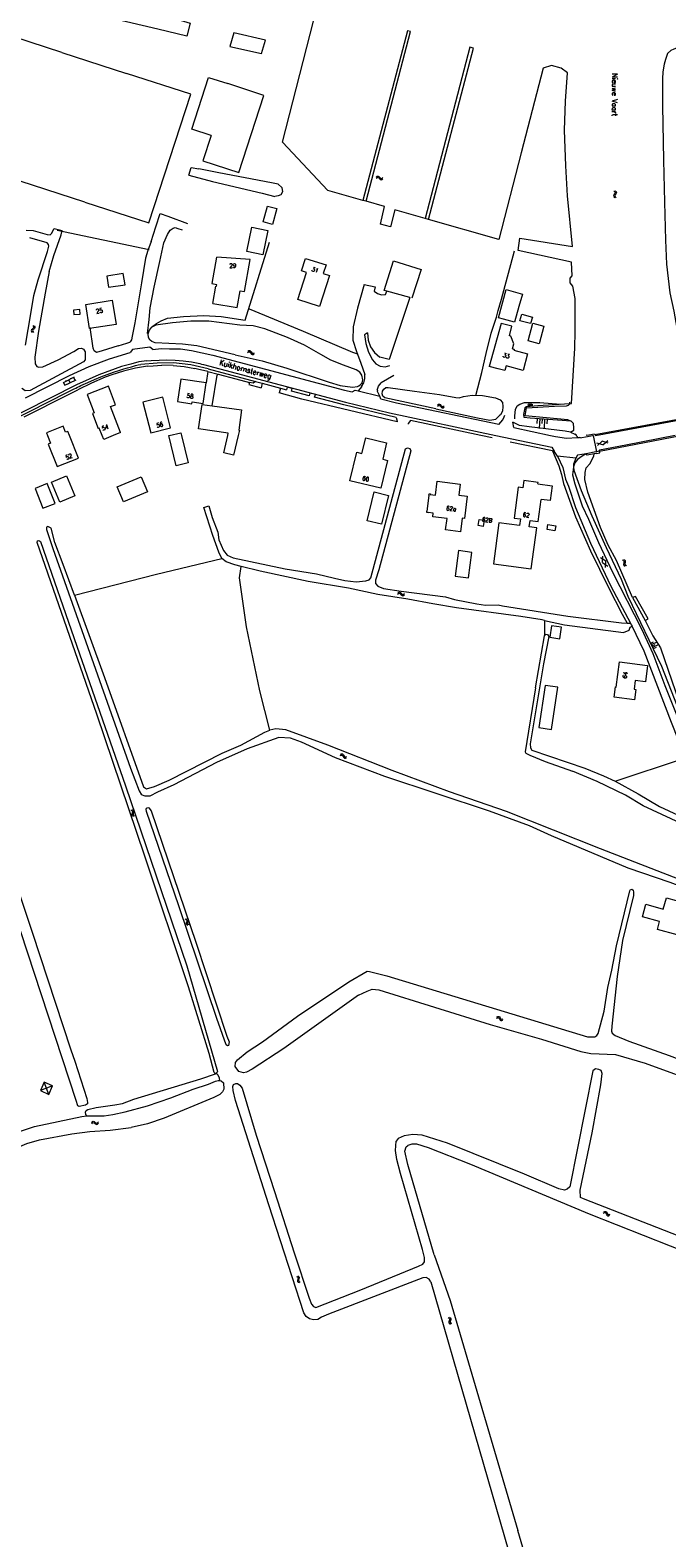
# Model space of a CAD drawing. Header units: metres. Extents: x 189705 to 199106, y 581686 to 588448.
# Tile 249 of 256: x 197027 to 197262, y 583592 to 584150. Entities that reach past the tile are written whole.
import ezdxf
from ezdxf.enums import TextEntityAlignment as Align

# ---------------------------------------------------------------- set-up
doc = ezdxf.new("R2010")
doc.units = ezdxf.units.M
doc.layers.add('B-WA-OG-GBKN-G', color=7, linetype='Continuous', lineweight=18)
doc.styles.add('Style-STANDARD', font='STANDARD.shx')

msp = doc.modelspace()

# ---------------------------------------------------------------- linework, layer by layer
at = {"layer": 'B-WA-OG-GBKN-G'}
for p, q in [((197154.771, 584095.281), (197155.111, 584095.504)), ((197154.832, 584095.773), (197155.171, 584095.999)), ((197155.111, 584095.504), (197155.432, 584095.573)), ((197155.171, 584095.999), (197155.491, 584096.07)), ((197155.432, 584095.573), (197155.726, 584095.431)), ((197155.491, 584096.07), (197155.795, 584095.923)), ((197155.726, 584095.431), (197156.012, 584095.13)), ((197155.795, 584095.923), (197156.071, 584095.623)), ((197156.012, 584095.13), (197156.287, 584094.829)), ((197156.071, 584095.623), (197156.349, 584095.324)), ((197156.287, 584094.829), (197156.582, 584094.683)), ((197156.349, 584095.324), (197156.644, 584095.178)), ((197156.582, 584094.683), (197156.912, 584094.754)), ((197156.644, 584095.178), (197156.973, 584095.247)), ((197156.912, 584094.754), (197157.253, 584094.98)), ((197156.973, 584095.247), (197157.314, 584095.473)), ((197242.721, 584088.942), (197242.655, 584088.619)), ((197242.655, 584088.619), (197242.808, 584088.319)), ((197242.942, 584089.285), (197242.721, 584088.942)), ((197242.771, 584090.523), (197243.074, 584090.251)), ((197242.808, 584088.319), (197243.113, 584088.046)), ((197243.16, 584089.638), (197242.942, 584089.285)), ((197243.074, 584090.251), (197243.222, 584089.958)), ((197243.215, 584089.008), (197243.149, 584088.686)), ((197243.149, 584088.686), (197243.3, 584088.385)), ((197243.222, 584089.958), (197243.16, 584089.638)), ((197243.434, 584089.353), (197243.215, 584089.008)), ((197243.263, 584090.589), (197243.568, 584090.319)), ((197243.3, 584088.385), (197243.606, 584088.113)), ((197243.653, 584089.696), (197243.434, 584089.353)), ((197243.568, 584090.319), (197243.718, 584090.028)), ((197243.718, 584090.028), (197243.653, 584089.696)), ((197027.267, 584039.134), (197027.13, 584038.835)), ((197027.13, 584038.835), (197027.211, 584038.508)), ((197027.211, 584038.508), (197027.448, 584038.174)), ((197027.559, 584039.419), (197027.267, 584039.134)), ((197027.851, 584039.714), (197027.559, 584039.419)), ((197027.763, 584039.088), (197027.627, 584038.788)), ((197027.627, 584038.788), (197027.706, 584038.462)), ((197027.671, 584040.664), (197027.905, 584040.33)), ((197027.706, 584038.462), (197027.942, 584038.128)), ((197028.054, 584039.375), (197027.763, 584039.088)), ((197027.984, 584040.012), (197027.851, 584039.714)), ((197027.905, 584040.33), (197027.984, 584040.012)), ((197028.344, 584039.66), (197028.054, 584039.375)), ((197028.166, 584040.618), (197028.402, 584040.286)), ((197028.483, 584039.969), (197028.344, 584039.66)), ((197028.402, 584040.286), (197028.483, 584039.969)), ((197107.19, 584030.74), (197107.552, 584030.927)), ((197107.303, 584031.224), (197107.663, 584031.413)), ((197107.552, 584030.927), (197107.878, 584030.961)), ((197107.663, 584031.413), (197107.988, 584031.45)), ((197107.878, 584030.961), (197108.155, 584030.789)), ((197107.988, 584031.45), (197108.276, 584031.271)), ((197108.155, 584030.789), (197108.408, 584030.46)), ((197108.276, 584031.271), (197108.519, 584030.944)), ((197108.408, 584030.46), (197108.65, 584030.132)), ((197108.519, 584030.944), (197108.764, 584030.617)), ((197108.65, 584030.132), (197108.928, 584029.955)), ((197108.764, 584030.617), (197109.041, 584030.441)), ((197108.928, 584029.955), (197109.263, 584029.992)), ((197109.041, 584030.441), (197109.376, 584030.475)), ((197109.263, 584029.992), (197109.626, 584030.18)), ((197109.376, 584030.475), (197109.739, 584030.664)), ((197043.058, 584021.562), (197038.923, 584019.547)), ((197041.933, 584021.013), (197041.801, 584021.283)), ((197043.404, 584020.395), (197042.878, 584021.474)), ((197039.628, 584018.556), (197039.103, 584019.634)), ((197043.584, 584020.483), (197039.449, 584018.468)), ((197040.047, 584020.094), (197039.915, 584020.364)), ((197040.614, 584018.702), (197040.482, 584018.972)), ((197041.516, 584019.475), (197040.991, 584020.554)), ((197042.68, 584019.709), (197042.548, 584019.978)), ((197177.475, 584010.869), (197177.823, 584011.081)), ((197177.553, 584011.36), (197177.899, 584011.574)), ((197177.823, 584011.081), (197178.146, 584011.139)), ((197177.899, 584011.574), (197178.221, 584011.634)), ((197178.146, 584011.139), (197178.435, 584010.987)), ((197178.221, 584011.634), (197178.521, 584011.476)), ((197178.435, 584010.987), (197178.71, 584010.677)), ((197178.521, 584011.476), (197178.786, 584011.168)), ((197178.71, 584010.677), (197178.975, 584010.367)), ((197178.786, 584011.168), (197179.053, 584010.859)), ((197178.975, 584010.367), (197179.265, 584010.211)), ((197179.053, 584010.859), (197179.343, 584010.703)), ((197179.265, 584010.211), (197179.596, 584010.271)), ((197179.343, 584010.703), (197179.675, 584010.761)), ((197179.596, 584010.271), (197179.945, 584010.485)), ((197179.675, 584010.761), (197180.023, 584010.975)), ((197211.144, 584010.742), (197211.075, 584011.504)), ((197211.525, 584010.777), (197211.387, 584012.301)), ((197211.906, 584010.811), (197211.837, 584011.573)), ((197212.287, 584010.845), (197212.149, 584012.369)), ((197212.668, 584010.88), (197212.599, 584011.642)), ((197214.432, 584006.325), (197214.323, 584004.506)), ((197215.341, 584006.271), (197215.125, 584002.633)), ((197216.251, 584006.217), (197216.143, 584004.398)), ((197217.161, 584006.163), (197216.944, 584002.524)), ((197218.07, 584006.109), (197217.962, 584004.289)), ((197238.755, 583996.499), (197236.501, 583997.222)), ((197236.707, 583996.276), (197238.457, 583997.865)), ((197240.71, 583997.144), (197238.457, 583997.865)), ((197238.755, 583996.499), (197240.504, 583998.09)), ((197237.873, 583954.887), (197239.818, 583953.544)), ((197238.555, 583952.944), (197238.748, 583955.303)), ((197238.555, 583952.944), (197240.502, 583951.601)), ((197239.627, 583951.186), (197239.818, 583953.544)), ((197245.913, 583953.932), (197246.287, 583953.769)), ((197246.287, 583953.769), (197246.52, 583953.538)), ((197246.36, 583954.15), (197246.734, 583953.99)), ((197246.467, 583952.811), (197246.366, 583952.416)), ((197246.366, 583952.416), (197246.405, 583952.089)), ((197246.405, 583952.089), (197246.645, 583951.852)), ((197246.562, 583953.215), (197246.467, 583952.811)), ((197246.52, 583953.538), (197246.562, 583953.215)), ((197246.645, 583951.852), (197247.021, 583951.691)), ((197246.734, 583953.99), (197246.968, 583953.762)), ((197246.912, 583953.031), (197246.814, 583952.635)), ((197246.814, 583952.635), (197246.853, 583952.308)), ((197246.853, 583952.308), (197247.091, 583952.071)), ((197247.012, 583953.426), (197246.912, 583953.031)), ((197246.968, 583953.762), (197247.012, 583953.426)), ((197247.091, 583952.071), (197247.467, 583951.909)), ((197162.739, 583941.3), (197163.08, 583941.523)), ((197162.802, 583941.793), (197163.142, 583942.018)), ((197163.08, 583941.523), (197163.402, 583941.59)), ((197163.142, 583942.018), (197163.462, 583942.088)), ((197163.402, 583941.59), (197163.695, 583941.448)), ((197163.462, 583942.088), (197163.766, 583941.939)), ((197163.695, 583941.448), (197163.979, 583941.146)), ((197163.766, 583941.939), (197164.041, 583941.639)), ((197163.979, 583941.146), (197164.254, 583940.844)), ((197164.041, 583941.639), (197164.317, 583941.339)), ((197164.254, 583940.844), (197164.548, 583940.697)), ((197164.317, 583941.339), (197164.612, 583941.191)), ((197164.548, 583940.697), (197164.878, 583940.767)), ((197164.612, 583941.191), (197164.941, 583941.26)), ((197164.878, 583940.767), (197165.22, 583940.991)), ((197164.941, 583941.26), (197165.283, 583941.484)), ((197256.482, 583923.174), (197257.504, 583923.674)), ((197256.732, 583922.662), (197258.777, 583923.663)), ((197256.982, 583922.151), (197258.005, 583922.651)), ((197257.232, 583921.64), (197259.277, 583922.641)), ((197257.482, 583921.128), (197258.505, 583921.629)), ((197141.417, 583881.524), (197141.795, 583881.675)), ((197141.576, 583881.995), (197141.953, 583882.148)), ((197141.795, 583881.675), (197142.124, 583881.678)), ((197141.953, 583882.148), (197142.28, 583882.154)), ((197142.124, 583881.678), (197142.383, 583881.481)), ((197142.28, 583882.154), (197142.549, 583881.948)), ((197142.549, 583881.948), (197142.76, 583881.6)), ((197142.383, 583881.481), (197142.603, 583881.129)), ((197142.603, 583881.129), (197142.812, 583880.779)), ((197142.76, 583881.6), (197142.972, 583881.251)), ((197142.812, 583880.779), (197143.072, 583880.577)), ((197142.972, 583881.251), (197143.232, 583881.049)), ((197143.072, 583880.577), (197143.409, 583880.581)), ((197143.232, 583881.049), (197143.568, 583881.051)), ((197143.409, 583880.581), (197143.788, 583880.733)), ((197143.568, 583881.051), (197143.947, 583881.204)), ((197063.98, 583861.384), (197064.34, 583861.195)), ((197064.449, 583860.226), (197064.319, 583859.839)), ((197064.319, 583859.839), (197064.334, 583859.51)), ((197064.334, 583859.51), (197064.556, 583859.256)), ((197064.34, 583861.195), (197064.556, 583860.947)), ((197064.441, 583861.569), (197064.803, 583861.382)), ((197064.574, 583860.621), (197064.449, 583860.226)), ((197064.556, 583860.947), (197064.574, 583860.621)), ((197064.91, 583860.413), (197064.782, 583860.025)), ((197064.782, 583860.025), (197064.797, 583859.696)), ((197064.797, 583859.696), (197065.017, 583859.441)), ((197064.803, 583861.382), (197065.019, 583861.137)), ((197065.038, 583860.799), (197064.91, 583860.413)), ((197065.017, 583859.441), (197065.38, 583859.252)), ((197065.019, 583861.137), (197065.038, 583860.799)), ((197064.556, 583859.256), (197064.919, 583859.067)), ((197084.144, 583821.039), (197084.506, 583820.852)), ((197084.506, 583820.852), (197084.723, 583820.606)), ((197084.604, 583821.227), (197084.967, 583821.042)), ((197084.743, 583820.28), (197084.621, 583819.884)), ((197084.723, 583820.606), (197084.743, 583820.28)), ((197084.967, 583821.042), (197085.185, 583820.799)), ((197085.205, 583820.46), (197085.08, 583820.074)), ((197085.185, 583820.799), (197085.205, 583820.46)), ((197084.621, 583819.884), (197084.493, 583819.496)), ((197084.493, 583819.496), (197084.51, 583819.168)), ((197084.51, 583819.168), (197084.734, 583818.915)), ((197084.734, 583818.915), (197085.097, 583818.728)), ((197085.08, 583820.074), (197084.955, 583819.685)), ((197084.955, 583819.685), (197084.972, 583819.356)), ((197084.972, 583819.356), (197085.194, 583819.103)), ((197085.194, 583819.103), (197085.557, 583818.916)), ((197199.309, 583784.284), (197199.681, 583784.449)), ((197199.45, 583784.76), (197199.822, 583784.927)), ((197199.681, 583784.449), (197200.009, 583784.464)), ((197199.822, 583784.927), (197200.149, 583784.945)), ((197200.009, 583784.464), (197200.276, 583784.276)), ((197200.149, 583784.945), (197200.425, 583784.749)), ((197200.276, 583784.276), (197200.508, 583783.932)), ((197200.425, 583784.749), (197200.648, 583784.409)), ((197200.508, 583783.932), (197200.73, 583783.59)), ((197200.648, 583784.409), (197200.872, 583784.068)), ((197200.73, 583783.59), (197200.997, 583783.397)), ((197200.872, 583784.068), (197201.139, 583783.875)), ((197200.997, 583783.397), (197201.334, 583783.413)), ((197201.139, 583783.875), (197201.476, 583783.889)), ((197201.334, 583783.413), (197201.707, 583783.58)), ((197201.476, 583783.889), (197201.849, 583784.056)), ((197031.894, 583760.613), (197030.492, 583757.478)), ((197035.029, 583759.211), (197030.492, 583757.478)), ((197035.029, 583759.211), (197031.894, 583760.613)), ((197033.627, 583756.076), (197031.894, 583760.613)), ((197033.627, 583756.076), (197035.029, 583759.211)), ((197030.492, 583757.478), (197033.627, 583756.076)), ((197033.627, 583756.076), (197033.627, 583756.076)), ((197049.458, 583745.727), (197049.75, 583746.011)), ((197049.489, 583745.231), (197049.782, 583745.514)), ((197049.75, 583746.011), (197050.051, 583746.14)), ((197049.782, 583745.514), (197050.085, 583745.64)), ((197050.051, 583746.14), (197050.377, 583746.051)), ((197050.085, 583745.64), (197050.4, 583745.555)), ((197050.377, 583746.051), (197050.704, 583745.808)), ((197050.4, 583745.555), (197050.736, 583745.312)), ((197050.704, 583745.808), (197051.032, 583745.565)), ((197050.736, 583745.312), (197051.062, 583745.067)), ((197051.032, 583745.565), (197051.349, 583745.476)), ((197051.062, 583745.067), (197051.379, 583744.978)), ((197051.349, 583745.476), (197051.659, 583745.605)), ((197051.379, 583744.978), (197051.69, 583745.109)), ((197051.659, 583745.605), (197051.953, 583745.889)), ((197051.69, 583745.109), (197051.983, 583745.393)), ((197238.85, 583712.152), (197239.231, 583712.297)), ((197239.017, 583712.62), (197239.396, 583712.768)), ((197239.231, 583712.297), (197239.559, 583712.295)), ((197239.396, 583712.768), (197239.724, 583712.768)), ((197239.559, 583712.295), (197239.815, 583712.093)), ((197239.724, 583712.768), (197239.989, 583712.558)), ((197239.815, 583712.093), (197240.029, 583711.738)), ((197239.989, 583712.558), (197240.194, 583712.206)), ((197240.029, 583711.738), (197240.233, 583711.384)), ((197240.194, 583712.206), (197240.401, 583711.854)), ((197240.233, 583711.384), (197240.49, 583711.178)), ((197240.401, 583711.854), (197240.657, 583711.648)), ((197240.49, 583711.178), (197240.827, 583711.176)), ((197240.657, 583711.648), (197240.993, 583711.644)), ((197240.827, 583711.176), (197241.208, 583711.323)), ((197240.993, 583711.644), (197241.375, 583711.791)), ((197125.275, 583688.715), (197125.637, 583688.528)), ((197125.754, 583687.56), (197125.627, 583687.173)), ((197125.627, 583687.173), (197125.645, 583686.844)), ((197125.637, 583688.528), (197125.855, 583688.282)), ((197125.645, 583686.844), (197125.869, 583686.592)), ((197125.735, 583688.904), (197126.098, 583688.72)), ((197125.876, 583687.957), (197125.754, 583687.56)), ((197125.855, 583688.282), (197125.876, 583687.957)), ((197125.869, 583686.592), (197126.233, 583686.406)), ((197126.213, 583687.751), (197126.089, 583687.362)), ((197126.089, 583687.362), (197126.106, 583687.033)), ((197126.098, 583688.72), (197126.317, 583688.476)), ((197126.106, 583687.033), (197126.329, 583686.781)), ((197126.338, 583688.138), (197126.213, 583687.751)), ((197126.317, 583688.476), (197126.338, 583688.138)), ((197126.329, 583686.781), (197126.693, 583686.595)), ((197181.437, 583673.432), (197181.787, 583673.224)), ((197181.695, 583671.871), (197181.693, 583671.542)), ((197181.693, 583671.542), (197181.901, 583671.277)), ((197181.845, 583672.251), (197181.695, 583671.871)), ((197181.787, 583673.224), (197181.99, 583672.965)), ((197181.991, 583672.639), (197181.845, 583672.251)), ((197181.901, 583671.277), (197182.253, 583671.069)), ((197181.907, 583673.592), (197182.259, 583673.387)), ((197181.99, 583672.965), (197181.991, 583672.639)), ((197182.167, 583672.032), (197182.165, 583671.703)), ((197182.165, 583671.703), (197182.371, 583671.437)), ((197182.315, 583672.413), (197182.167, 583672.032)), ((197182.259, 583673.387), (197182.463, 583673.13)), ((197182.463, 583672.792), (197182.315, 583672.413)), ((197182.371, 583671.437), (197182.723, 583671.229)), ((197182.463, 583673.13), (197182.463, 583672.792))]:
    msp.add_line(p, q, dxfattribs=at)
at = {"layer": 'B-WA-OG-GBKN-G', "flags": 128}
for points in [[(197181.752, 584273.935), (197148.058, 584259.124), (197107.53, 584241.163), (197098.572, 584227.186), (197091.81, 584200.153), (197080.109, 584154.386), (197085.915, 584152.671), (197084.655, 584147.857)], [(197084.655, 584147.857), (197073.99, 584150.399), (197039.234, 584158.549), (197053.816, 584212.925), (197084.926, 584228.258), (197082.631, 584233.033), (197079.533, 584230.556), (197071.187, 584225.991), (197046.011, 584212.992), (197035.087, 584207.38)], [(197149.876, 584087.035), (197136.93, 584090.703), (197120.136, 584108.615), (197134.164, 584163.647), (197140.118, 584187.379)], [(197320.576, 584161.021), (197318.432, 584160.529), (197282.008, 584149.532), (197264.944, 584142.966), (197263.884, 584142.542), (197262.682, 584141.369), (197261.929, 584139.215), (197261.371, 584137.422), (197260.849, 584134.686), (197260.759, 584132.011), (197260.802, 584127.183), (197260.818, 584121.993), (197261.105, 584101.958), (197261.569, 584086.375), (197261.854, 584072.306), (197262.237, 584063.451), (197263.506, 584052.785), (197264.933, 584046.079), (197266.14, 584039.689)], [(197151.065, 584086.698), (197167.548, 584149.569), (197166.369, 584149.87), (197149.876, 584087.035)], [(197038.459, 584141.806), (197014.447, 584149.545), (197000, 584104.965)], [(197100.618, 584144.053), (197112.328, 584141.426), (197113.789, 584146.313), (197102.09, 584149.058)], [(197102.09, 584149.058), (197100.618, 584144.053)], [(197038.459, 584141.806), (197062.414, 584134.048)], [(197174.19, 584079.97), (197190.879, 584143.421), (197189.508, 584143.79), (197172.926, 584080.331)], [(197046.932, 584086.384), (197070.697, 584078.688), (197086.179, 584126.351), (197062.414, 584134.048)], [(197226.53, 584011.691), (197227.073, 584011.836), (197228.315, 584032.276), (197228.445, 584038.509), (197228.512, 584050.751), (197227.634, 584055.331), (197226.607, 584056.566), (197226.557, 584058.237), (197227.362, 584059.066), (197227.121, 584064.146), (197207.327, 584068.463), (197207.977, 584073), (197227.475, 584070.001), (197225.606, 584088.711), (197225.026, 584099.877), (197224.547, 584113.059), (197224.902, 584123.824), (197225.617, 584134.215), (197223.233, 584136.039), (197219.71, 584136.923), (197216.649, 584135.948), (197208.485, 584104.645), (197200.204, 584072.542), (197174.19, 584079.97)], [(197093.671, 584111.076), (197086.537, 584113.388), (197092.758, 584132.581), (197099.891, 584130.265)], [(197093.671, 584111.076), (197090.619, 584101.658), (197103.993, 584097.317), (197113.265, 584125.923), (197099.891, 584130.265)], [(197046.932, 584086.384), (197022.977, 584094.142)], [(197085.435, 584096.367), (197086.366, 584099.239), (197089.155, 584098.707)], [(197085.435, 584096.367), (197094.233, 584094.056), (197112.62, 584089.701), (197117.325, 584088.478)], [(197118.558, 584093.028), (197116.107, 584093.555), (197096.554, 584097.295), (197089.155, 584098.707)], [(197118.558, 584093.028), (197119.881, 584091.82), (197120.164, 584090.181), (197119.448, 584089.108), (197118.554, 584088.691), (197117.325, 584088.478)], [(197116.417, 584078.151), (197112.974, 584079.057), (197114.518, 584084.929), (197117.961, 584084.024), (197116.417, 584078.151)], [(197151.065, 584086.698), (197149.876, 584087.035)], [(197172.926, 584080.331), (197161.716, 584083.532), (197160.078, 584077.274), (197156.336, 584078.262), (197157.884, 584084.766), (197151.065, 584086.698)], [(197071.459, 584071.784), (197073.173, 584077.257), (197074.842, 584082.177), (197077.715, 584081.14), (197084.938, 584078.523)], [(197112.836, 584066.935), (197106.949, 584068.155), (197108.804, 584077.103), (197114.691, 584075.883), (197112.836, 584066.935)], [(197174.19, 584079.97), (197172.926, 584080.331)], [(197024.94, 584033.437), (197026.94, 584045.01), (197028.023, 584051.774), (197029.62, 584057.576), (197033.174, 584068.088), (197033.621, 584070.047), (197033.491, 584070.682), (197032.955, 584071.315), (197026.544, 584073.188)], [(197025.259, 584076.054), (197027.85, 584075.914), (197033.015, 584074.415), (197034.158, 584074.344), (197034.664, 584074.83), (197035.544, 584076.613)], [(197033.795, 584060.671), (197035.518, 584066.677), (197038.147, 584074.288), (197038.541, 584075.862)], [(197035.544, 584076.613), (197038.541, 584075.862)], [(197036.736, 584076.047), (197070.793, 584068.837)], [(197071.459, 584071.784), (197070.308, 584068.476), (197069.458, 584065.625), (197067.98, 584056.571), (197065.515, 584041.668), (197064.524, 584036.733), (197064.201, 584035.36), (197063.729, 584034.724)], [(197070.184, 584037.752), (197070.767, 584042.888), (197071.177, 584047.261), (197072.611, 584054.943), (197074.722, 584064.456), (197076.212, 584071.325), (197077.492, 584074.381), (197078.55, 584076.013), (197079.639, 584076.78), (197080.45, 584076.962), (197081.367, 584076.662), (197082.969, 584076.162)], [(197071.569, 584040.071), (197073.467, 584041.479), (197075.214, 584042.402), (197077.598, 584043.379), (197083.461, 584044.044), (197090.978, 584044.487), (197097.381, 584044.113), (197106.355, 584042.657), (197115.251, 584071.569)], [(197094.39, 584048.87), (197095.479, 584055.28), (197095.676, 584055.246), (197095.777, 584055.839), (197094.019, 584056.137), (197094.13, 584056.312), (197095.78, 584066.03)], [(197094.39, 584048.87), (197103.37, 584047.38), (197104.46, 584053.59), (197106.08, 584053.31), (197108.17, 584065.14), (197095.78, 584066.03)], [(197191.715, 584014.822), (197193.958, 584023.371), (197195.447, 584030.367), (197197.314, 584037.898), (197199.317, 584043.778), (197200, 584046.23), (197201.188, 584050.496), (197206.051, 584068.384)], [(197033.795, 584060.671), (197032.209, 584052.684), (197029.766, 584038.67), (197028.418, 584028.982), (197028.531, 584026.517), (197029.171, 584025.504), (197029.909, 584025.305), (197031.382, 584025.464), (197037.135, 584028.06), (197042.834, 584031.137), (197044.632, 584032.188), (197045.749, 584032.345), (197046.488, 584031.994), (197047.051, 584031.006), (197047.112, 584029.024), (197047.108, 584028.82)], [(197137.477, 584059.211), (197133.868, 584047.795), (197125.857, 584050.328), (197129.04, 584060.395), (197127.189, 584060.98), (197128.629, 584065.534), (197136.246, 584063.126), (197135.232, 584059.921), (197137.477, 584059.211)], [(197167.269, 584051.051), (197158.772, 584053.445), (197157.811, 584053.716), (197161.188, 584064.642), (197171.42, 584061.401), (197168.01, 584050.838)], [(197061.835, 584055.835), (197061.18, 584060.002), (197055.078, 584059.042), (197055.733, 584054.876), (197061.835, 584055.835)], [(197150.332, 584055.89), (197147.888, 584047.138), (197146.322, 584040.28), (197146.209, 584035.301), (197147.517, 584031.043), (197149.148, 584026.83), (197150.591, 584022.524)], [(197150.332, 584055.89), (197154.478, 584055.025)], [(197154.478, 584055.025), (197154.09, 584053.468)], [(197057.094, 584050.09), (197058.511, 584041.11), (197048.712, 584039.564), (197047.295, 584048.544), (197057.094, 584050.09)], [(197154.09, 584053.468), (197155.272, 584052.514), (197156.726, 584052.075), (197158.239, 584052.216)], [(197167.269, 584051.051), (197159.55, 584028.162), (197156.147, 584028.963)], [(197158.239, 584052.216), (197158.772, 584053.445)], [(197201.92, 584043.1), (197200.049, 584043.61), (197202.93, 584054.005), (197208.931, 584052.362), (197207.57, 584047.79)], [(197045.2, 584044.97), (197045.07, 584046.59), (197042.81, 584046.41), (197042.92, 584044.8), (197045.2, 584044.97)], [(197107.756, 584046.883), (197127.763, 584038.57), (197145.989, 584030.91), (197147.853, 584030.175)], [(197207.57, 584047.79), (197205.99, 584041.99), (197201.92, 584043.1)], [(197212.68, 584043.76), (197211.92, 584041.51), (197208, 584042.43), (197208.65, 584044.87), (197212.68, 584043.76)], [(197059.308, 584033.165), (197053.324, 584031.342), (197051.244, 584030.771), (197050.454, 584031.328), (197050.067, 584032.367), (197048.899, 584039.958)], [(197149.8, 584020.587), (197149.512, 584022.287), (197148.795, 584023.428), (197147.369, 584024.259), (197142.711, 584026.091), (197138.053, 584027.923), (197134.308, 584029.988), (197128.246, 584033.414), (197121.932, 584036.331), (197113.61, 584039.466), (197109.235, 584040.639), (197104.332, 584040.869), (197092.818, 584042.311), (197086.239, 584042.355), (197079.384, 584041.762), (197073.292, 584040.868), (197071.518, 584040.02), (197070.735, 584039.051), (197070.261, 584037.473), (197070.393, 584036.457), (197070.83, 584035.57), (197071.088, 584035.351)], [(197151.628, 584037.961), (197150.521, 584037.262)], [(197151.628, 584037.961), (197151.823, 584035.341), (197152.687, 584032.859), (197154.162, 584030.684), (197156.147, 584028.963)], [(197205.269, 584032.084), (197205.751, 584033.889), (197204.621, 584036.83), (197204.138, 584036.958), (197205.065, 584040.437), (197201.007, 584041.519), (197196.65, 584025.57)], [(197216.82, 584040.45), (197215.1, 584033.95), (197211.03, 584035.04), (197212.74, 584041.54), (197216.82, 584040.45)], [(197059.313, 584033.166), (197059.308, 584033.165)], [(197059.324, 584033.17), (197062.48, 584034.131), (197063.595, 584034.543), (197063.729, 584034.724)], [(197072.14, 584031.853), (197071.025, 584032.73), (197064.642, 584031.868), (197063.747, 584030.701)], [(197102.609, 584029.858), (197088.368, 584033.192), (197083.107, 584033.776), (197072.969, 584034.259), (197071.723, 584034.812), (197071.088, 584035.351)], [(197150.521, 584037.262), (197150.913, 584034.014), (197151.893, 584030.893), (197153.43, 584028.005)], [(197047.108, 584028.82), (197047.092, 584027.982), (197046.512, 584027.242), (197026.752, 584016.7), (197024.899, 584016.538), (197023.828, 584017.219), (197023.646, 584017.499)], [(197041.287, 584022.156), (197048.566, 584025.53), (197056.066, 584028.383), (197063.747, 584030.701)], [(197069.934, 584027.649), (197066.942, 584027.216), (197064.017, 584026.45)], [(197079.75, 584026.883), (197073.723, 584026.773), (197067.711, 584026.323)], [(197069.934, 584027.649), (197071.533, 584027.777)], [(197071.533, 584027.777), (197074.425, 584027.952), (197077.321, 584028.035)], [(197072.14, 584031.853), (197075.195, 584032.152), (197078.264, 584032.14)], [(197077.321, 584028.035), (197080.371, 584027.945), (197083.412, 584027.682)], [(197078.264, 584032.14), (197082.395, 584032.041), (197086.482, 584031.437)], [(197092.591, 584024.708), (197086.228, 584026.135), (197079.75, 584026.883)], [(197083.412, 584027.682), (197086.454, 584027.245), (197089.467, 584026.636)], [(197086.482, 584031.437), (197090.427, 584030.637), (197094.347, 584029.719)], [(197094.347, 584029.719), (197143.122, 584016.76), (197145.934, 584016.113), (197147.021, 584016.779), (197148.164, 584016.502)], [(197102.609, 584029.858), (197112.603, 584027.594), (197121.736, 584024.895), (197137.383, 584019.686), (197141.454, 584018.487), (197146.028, 584017.951), (197147.832, 584018.112), (197148.384, 584018.433)], [(197153.43, 584028.005), (197154.616, 584026.577), (197156.245, 584025.688), (197158.087, 584025.463), (197159.882, 584025.933)], [(197205.269, 584032.084), (197205.85, 584031.93), (197205.76, 584031.61), (197210.86, 584030.25), (197209.2, 584024.1), (197202.9, 584025.81), (197202.42, 584024.01), (197200, 584024.664), (197196.65, 584025.57)], [(197024.971, 584013.948), (197041.287, 584022.156)], [(197060.584, 584025.502), (197052.074, 584022.481), (197043.833, 584018.791)], [(197054.495, 584021.559), (197049.374, 584019.33), (197044.349, 584016.891)], [(197050.533, 584020.716), (197052.856, 584021.664), (197055.199, 584022.557)], [(197056.926, 584022.409), (197054.495, 584021.559)], [(197055.199, 584022.557), (197057.561, 584023.402), (197059.937, 584024.205)], [(197070.146, 584025.627), (197065.653, 584024.935), (197061.235, 584023.859), (197056.926, 584022.409)], [(197059.937, 584024.205), (197061.367, 584024.657), (197062.807, 584025.078)], [(197064.017, 584026.45), (197060.584, 584025.502)], [(197062.807, 584025.078), (197064.254, 584025.476), (197065.707, 584025.859)], [(197065.707, 584025.859), (197066.7, 584026.126), (197067.711, 584026.323)], [(197070.146, 584025.627), (197072.27, 584025.802), (197075.437, 584026.064)], [(197079.616, 584025.858), (197075.437, 584026.064)], [(197079.616, 584025.858), (197083.694, 584025.522), (197087.725, 584024.823)], [(197088.696, 584024.6), (197087.725, 584024.823)], [(197092.425, 584023.706), (197088.696, 584024.6)], [(197089.467, 584026.636), (197090.185, 584026.463), (197090.902, 584026.283)], [(197090.902, 584026.283), (197143.426, 584012.363), (197159.69, 584008.412), (197199.142, 584000)], [(197092.425, 584023.706), (197091.842, 584019.44)], [(197092.425, 584023.706), (197096.292, 584022.705)], [(197092.591, 584024.708), (197110.176, 584019.997)], [(197094.126, 584010.979), (197095.992, 584022.303), (197096.292, 584022.705)], [(197096.292, 584022.705), (197102.841, 584021.012), (197107.849, 584019.673)], [(197149.333, 584018.197), (197150.189, 584019.488), (197150.622, 584020.975), (197150.591, 584022.524)], [(197161.366, 584022.249), (197156.628, 584019.542)], [(197012.003, 584001.577), (197040.589, 584016.002)], [(197043.833, 584018.791), (197014.703, 584004.093)], [(197024.549, 584006.867), (197040.908, 584015.178), (197044.349, 584016.891)], [(197040.589, 584016.002), (197041.801, 584016.637), (197043.023, 584017.26)], [(197043.023, 584017.26), (197043.625, 584017.56), (197044.229, 584017.856)], [(197044.229, 584017.856), (197044.868, 584018.166), (197045.509, 584018.471)], [(197045.509, 584018.471), (197048.009, 584019.62), (197050.533, 584020.716)], [(197060.093, 584001.095), (197056.424, 584010.678), (197058.354, 584011.416), (197055.741, 584018.243), (197047.812, 584015.208), (197050.416, 584008.406), (197049.752, 584008.152), (197051.886, 584002.579)], [(197091.842, 584019.44), (197082.438, 584020.813), (197081.233, 584012.562), (197086.55, 584011.785), (197086.643, 584012.417), (197090.729, 584011.82), (197091.842, 584019.44)], [(197107.849, 584019.673), (197107.66, 584018.897)], [(197107.66, 584018.897), (197112.17, 584017.647)], [(197110.176, 584019.997), (197109.237, 584019.343), (197107.849, 584019.673)], [(197110.176, 584019.997), (197112.628, 584019.34)], [(197112.628, 584019.34), (197112.17, 584017.647)], [(197112.628, 584019.34), (197119.39, 584017.529)], [(197119.39, 584017.529), (197118.917, 584015.785)], [(197162.563, 584005.035), (197127.331, 584013.461), (197118.917, 584015.785)], [(197119.39, 584017.529), (197121.581, 584016.942)], [(197123.458, 584016.441), (197123.74, 584017.417), (197121.864, 584017.919), (197121.581, 584016.942)], [(197130.026, 584014.705), (197123.458, 584016.441)], [(197131.979, 584014.207), (197132.286, 584015.152), (197130.284, 584015.681), (197130.026, 584014.705)], [(197149.477, 584018.161), (197148.164, 584016.502)], [(197148.164, 584016.502), (197156.096, 584014.583)], [(197148.384, 584018.433), (197148.845, 584018.701), (197149.628, 584019.493), (197149.8, 584020.587)], [(197155.175, 584016.807), (197155.626, 584018.321), (197156.628, 584019.542)], [(197155.339, 584016.32), (197155.371, 584016.768)], [(197156.096, 584014.583), (197155.339, 584016.32)], [(197158.013, 584013.918), (197157.312, 584014.574), (197156.977, 584015.474), (197157.077, 584016.429)], [(197157.077, 584016.429), (197157.571, 584017.217), (197158.358, 584017.714), (197159.282, 584017.822)], [(197159.282, 584017.822), (197168.948, 584016.361), (197178.276, 584015.238), (197184.226, 584014.125), (197185.522, 584013.927), (197187.119, 584014.469), (197190.317, 584014.993), (197194.154, 584014.758), (197198.934, 584013.893), (197200.639, 584013.189), (197201.584, 584012.203), (197201.718, 584010.729), (197201.6, 584008.976), (197200.793, 584007.701), (197200.46, 584007.347)], [(197071.339, 584000.988), (197078.673, 584002.867), (197075.771, 584014.196), (197068.437, 584012.317), (197071.339, 584000.988)], [(197099.847, 584000), (197100.058, 584000.906), (197089.045, 584002.46), (197090.334, 584011.499), (197094.126, 584010.979)], [(197094.126, 584010.979), (197104.986, 584009.489), (197103.974, 584002.004), (197104.176, 584001.98), (197103.711, 584000)], [(197162.24, 584006.632), (197142.856, 584011.328), (197131.979, 584014.207)], [(197200.185, 584004.042), (197162.35, 584012.031), (197156.462, 584013.494), (197156.096, 584014.583)], [(197176.906, 584009.87), (197158.013, 584013.918)], [(197206.07, 584006.176), (197206.13, 584007.27), (197206.322, 584009.609), (197206.924, 584010.933), (197208.013, 584011.65), (197209.738, 584012.243), (197211.668, 584012.279), (197215.377, 584012.22), (197223.076, 584011.572)], [(197226.429, 584011.716), (197214.595, 584011.022), (197210.482, 584010.672), (197209.849, 584010.262), (197209.379, 584007.743), (197209.485, 584006.804), (197211.773, 584006.51), (197227.019, 584005.391)], [(197227.966, 584002.606), (197227.972, 584002.829), (197227.811, 584004.455), (197227.071, 584005.239), (197225.773, 584005.792), (197209.94, 584007.264), (197210.433, 584010.264), (197220.845, 584010.824), (197225.238, 584010.999), (197225.948, 584011.23), (197226.53, 584011.691)], [(197226.53, 584011.691), (197226.426, 584012.377)], [(197162.24, 584006.632), (197162.621, 584005.362), (197162.563, 584005.035)], [(197167.463, 584005.497), (197166.679, 584004.493), (197166.577, 584004.147)], [(197193.496, 584000), (197167.463, 584005.497)], [(197176.906, 584009.87), (197192.265, 584006.515), (197196.816, 584005.699), (197199.101, 584006.092), (197200.46, 584007.347)], [(197200.185, 584004.042), (197201.737, 584005.791), (197202.193, 584006.904)], [(197202.193, 584006.904), (197202.451, 584007.535)], [(197205.714, 584002.929), (197205.382, 584004.936)], [(197226.761, 584001.197), (197224.752, 584001.568), (197211.46, 584003.154), (197207.799, 584003.72), (197205.382, 584004.936)], [(197235.783, 584000.327), (197268.545, 584006.385)], [(197235.978, 584000), (197268.61, 584006.014)], [(197041.316, 584000), (197040.706, 584001.545), (197039.776, 584001.178), (197038.892, 584003.42), (197032.773, 584000.995)], [(197032.773, 584000.995), (197033.165, 584000)], [(197033.165, 584000), (197034.303, 583997.111), (197033.4, 583996.759), (197036.663, 583988.485), (197044.62, 583991.639), (197041.316, 584000)], [(197053.335, 584000), (197052.233, 584002.718), (197051.886, 584002.579)], [(197057.449, 584000), (197053.927, 583998.541), (197053.335, 584000)], [(197060.093, 584001.095), (197057.449, 584000)], [(197078.035, 583999.955), (197078.222, 584000)], [(197082.721, 584000), (197085.173, 583989.825), (197080.734, 583988.755), (197078.035, 583999.955)], [(197078.222, 584000), (197082.474, 584001.025), (197082.721, 584000)], [(197103.711, 584000), (197102, 583992.705), (197098.35, 583993.565), (197099.847, 584000)], [(197145.054, 583983.28), (197147.591, 583993.838), (197149.54, 583993.369), (197150.935, 583999.173), (197158.677, 583997.312), (197157.21, 583991.213), (197158.968, 583990.79), (197156.501, 583980.528), (197145.054, 583983.28)], [(197197.785, 583999.1), (197193.496, 584000)], [(197199.142, 584000), (197219.854, 583995.632), (197220.729, 583994.231)], [(197205.714, 584002.929), (197219.343, 584000)], [(197219.343, 584000), (197221.203, 583999.599)], [(197221.203, 583999.599), (197225.249, 583999.059), (197229.327, 583999.241)], [(197226.761, 584001.197), (197227.951, 584001.991), (197227.966, 584002.604)], [(197226.761, 584001.197), (197228.282, 584000.458)], [(197228.958, 584000), (197228.926, 584000.065), (197228.282, 584000.458)], [(197229.129, 583999.648), (197228.958, 584000)], [(197229.129, 583999.648), (197229.327, 583999.241)], [(197229.327, 583999.241), (197229.765, 583999.304), (197230.201, 583999.375)], [(197230.201, 583999.375), (197230.237, 583999.169)], [(197230.237, 583999.169), (197233.043, 583999.672)], [(197232.828, 584000.071), (197232.493, 584000)], [(197232.828, 584000.071), (197235.603, 584000.657), (197235.783, 584000.327)], [(197233.043, 583999.672), (197234.873, 584000)], [(197234.873, 584000), (197235.158, 584000.051), (197235.168, 584000)], [(197235.168, 584000), (197236.348, 583994.013), (197236.052, 583993.957)], [(197235.783, 584000.327), (197235.96, 584000)], [(197235.96, 584000), (197235.962, 583999.997), (197235.978, 584000)], [(197236.289, 583993.365), (197237.526, 583993.586), (197237.477, 583994.144), (197267.554, 584000)], [(197265.42, 584000), (197247.19, 583996.421), (197237.402, 583994.526), (197237.187, 583994.172)], [(197143.221, 583946.329), (197147.385, 583945.78), (197151.021, 583946.223), (197152.139, 583946.575), (197152.853, 583947.259), (197165.603, 583995.043)], [(197167.574, 583994.297), (197155.735, 583950.296), (197154.527, 583946.389), (197154.574, 583945.194), (197155.433, 583944.252), (197157.539, 583943.406), (197163.99, 583942.341), (197180.42, 583940.274), (197183.745, 583939.348), (197192.022, 583937.692), (197195.221, 583937.198), (197199.948, 583937.358), (197201.547, 583936.895), (197225.696, 583933.15), (197245.556, 583930.665), (197247.761, 583930.538)], [(197165.603, 583995.043), (197166.404, 583995.458), (197167.248, 583995.138), (197167.574, 583994.297)], [(197220.051, 583994.37), (197204.411, 583997.566)], [(197220.729, 583994.231), (197220.051, 583994.37)], [(197220.051, 583994.37), (197222.416, 583988.815), (197223.37, 583985.611), (197224.121, 583982.23), (197228.598, 583969.868), (197234.142, 583957.25), (197240.75, 583943.789), (197245.897, 583933.839), (197247.761, 583930.538)], [(197221.966, 583992.386), (197220.729, 583994.231)], [(197236.052, 583993.957), (197232.553, 583993.248)], [(197236.289, 583993.365), (197235.438, 583993.213)], [(197237.187, 583994.172), (197236.348, 583994.013)], [(197228.66, 583991.583), (197221.966, 583992.386)], [(197221.966, 583992.386), (197223.913, 583988.2), (197224.913, 583983.853), (197225.997, 583981.207), (197228.61, 583973.297), (197234.153, 583960.095), (197241.692, 583944.268), (197248.883, 583930.539)], [(197227.814, 583988.392), (197227.46, 583985.393), (197228.312, 583982.113), (197231.027, 583973.975), (197233.372, 583969.064), (197237.101, 583960.439), (197242.32, 583949.447), (197253.067, 583928.377), (197257.228, 583919.318), (197261.656, 583907.441), (197288.622, 583839.65), (197291.923, 583832.145), (197292.584, 583831.99), (197293.688, 583828.88)], [(197232.553, 583993.248), (197230.991, 583992.365), (197229.361, 583991.152), (197228.314, 583989.937), (197227.814, 583988.392)], [(197228.66, 583991.583), (197227.88, 583989.379), (197227.814, 583988.392)], [(197227.814, 583988.392), (197227.924, 583987.194), (197230.615, 583979.59), (197234.596, 583970.304), (197239.889, 583958.55), (197245.461, 583946.871), (197247.928, 583940.486), (197260.463, 583914.583), (197284.931, 583851.881), (197294.842, 583829.297)], [(197232.553, 583993.248), (197229.275, 583992.676), (197228.66, 583991.583)], [(197249.654, 583940.022), (197243.81, 583953.71), (197240.654, 583959.385), (197237.781, 583966), (197233.128, 583978.996), (197232.078, 583983.725), (197232.112, 583986.265), (197232.551, 583988.016), (197233.852, 583989.509), (197235.386, 583992.298), (197235.438, 583993.213)], [(197235.438, 583993.213), (197232.924, 583992.764), (197232.553, 583993.248)], [(197031.452, 583973.052), (197035.939, 583974.841), (197033.009, 583982.189), (197028.522, 583980.4), (197031.452, 583973.052)], [(197034.649, 583982.777), (197040.208, 583985.035), (197043.218, 583977.623), (197037.659, 583975.365), (197034.649, 583982.777)], [(197061.215, 583975.448), (197058.894, 583980.969), (197067.779, 583984.704), (197070.1, 583979.182), (197061.215, 583975.448)], [(197173.509, 583971.466), (197173.569, 583971.942), (197173.717, 583971.923), (197174.469, 583977.917), (197174.32, 583977.935), (197174.38, 583978.411), (197174.856, 583978.352), (197174.837, 583978.203), (197176.782, 583977.959), (197177.423, 583983.069), (197185.861, 583982.015), (197185.342, 583977.94), (197188.504, 583977.54), (197187.471, 583969.302), (197186.608, 583969.41), (197185.973, 583964.35), (197180.516, 583965.034), (197181.047, 583969.271), (197175.738, 583969.927), (197175.949, 583971.311), (197174.004, 583971.555), (197173.985, 583971.406), (197173.509, 583971.466)], [(197214.688, 583982.103), (197214.757, 583982.608), (197209.456, 583983.331), (197209.084, 583980.606), (197207.4, 583980.836), (197205.843, 583969.422), (197208.201, 583969.1), (197207.879, 583966.742), (197200.23, 583967.634), (197198.166, 583952.504), (197212.176, 583950.593), (197214.251, 583965.802), (197211.467, 583966.182), (197211.787, 583968.53), (197214.759, 583968.125), (197215.881, 583976.349)], [(197154.018, 583979.099), (197159.366, 583977.813), (197156.799, 583967.137), (197151.452, 583968.423), (197154.018, 583979.099)], [(197214.688, 583982.103), (197219.959, 583981.384), (197219.21, 583975.894), (197215.881, 583976.349)], [(197090.954, 583973.367), (197092.861, 583974.021)], [(197094.32, 583962.966), (197090.954, 583973.367)], [(197092.861, 583974.021), (197094.09, 583969.673)], [(197043.074, 583940.874), (197038.885, 583952.26), (197035.823, 583960.41), (197034.47, 583965.699), (197033.305, 583966.312), (197032.795, 583966.086), (197032.792, 583965.222), (197035.104, 583958.178), (197063.876, 583876.842), (197067.123, 583868.397), (197067.982, 583866.972)], [(197094.09, 583969.673), (197096.231, 583964.204)], [(197192.879, 583968.875), (197194.717, 583968.6), (197194.381, 583966.355), (197192.543, 583966.63), (197192.879, 583968.875)], [(197218.046, 583965.176), (197218.311, 583967.001), (197221.247, 583966.575), (197220.982, 583964.75), (197218.046, 583965.176)], [(197095.307, 583763.736), (197094.873, 583764.128), (197092.916, 583771.197), (197085.333, 583795.939), (197069.196, 583844.259), (197051.347, 583896.802), (197029.268, 583960.358), (197029.423, 583960.967), (197029.754, 583961.143), (197030.185, 583961.041), (197030.489, 583960.709), (197043.993, 583922), (197061.998, 583870.27), (197084.675, 583803.688), (197096.12, 583764.606), (197095.838, 583764.074), (197095.307, 583763.736)], [(197096.559, 583956.76), (197094.32, 583962.966)], [(197096.231, 583964.204), (197096.602, 583961.409)], [(197096.602, 583961.409), (197098.264, 583957.415)], [(197043.074, 583940.874), (197073.426, 583948.694), (197097.695, 583954.47)], [(197097.695, 583954.47), (197096.559, 583956.76)], [(197099.29, 583953.27), (197097.695, 583954.47)], [(197098.264, 583957.415), (197099.655, 583955.682)], [(197099.655, 583955.682), (197101.888, 583954.734)], [(197101.888, 583954.734), (197121.106, 583950.676)], [(197184.053, 583947.959), (197189.017, 583947.314), (197190.223, 583956.747), (197185.258, 583957.382), (197184.053, 583947.959)], [(197102.462, 583952.09), (197099.29, 583953.27)], [(197104.814, 583951.503), (197102.462, 583952.09)], [(197115.402, 583890.954), (197111.695, 583905.497), (197106.851, 583929.214), (197104.198, 583947.36), (197104.814, 583951.503)], [(197216.265, 583931.711), (197208.291, 583932.985), (197184.573, 583936.144), (197175.787, 583937.65), (197166.468, 583939.462), (197155.448, 583941.153), (197144.582, 583943.428), (197129.651, 583945.946), (197111.855, 583949.745), (197104.814, 583951.503)], [(197121.106, 583950.676), (197132.66, 583948.805)], [(197132.66, 583948.805), (197139.336, 583947.13)], [(197139.336, 583947.13), (197143.221, 583946.329)], [(197043.074, 583940.874), (197054.292, 583910.38), (197068.679, 583869.915), (197069.718, 583869.149), (197072.769, 583870.078), (197078.19, 583872.396), (197097.84, 583882.357), (197104.711, 583885.405), (197113.571, 583890.225), (197115.402, 583890.954)], [(197254.369, 583931.493), (197255.419, 583932.102), (197250.774, 583940.374), (197249.654, 583940.022)], [(197249.654, 583940.022), (197254.369, 583931.493)], [(197217.158, 583925.789), (197217.541, 583926.449), (197218.176, 583926.294), (197218.656, 583925.556), (197216.765, 583915.529), (197211.805, 583885.803), (197211.901, 583884.329), (197212.457, 583883.489), (197231.997, 583876.789), (197238.881, 583874.007)], [(197217.113, 583931.531), (197216.265, 583931.711)], [(197217.113, 583931.531), (197217.158, 583925.789)], [(197217.113, 583931.531), (197224.541, 583929.954), (197246.356, 583927.131), (197248.399, 583927.875), (197248.777, 583929.027), (197249.494, 583929.431)], [(197219.076, 583925.302), (197222.828, 583924.755), (197223.449, 583929.015), (197219.696, 583929.562), (197219.076, 583925.302)], [(197247.761, 583930.538), (197248.883, 583930.539)], [(197248.883, 583930.539), (197249.222, 583929.956)], [(197248.883, 583930.539), (197249.222, 583929.956)], [(197249.222, 583929.956), (197249.494, 583929.431)], [(197249.222, 583929.956), (197249.494, 583929.431)], [(197269.304, 583880.649), (197264.097, 583893.766), (197253.978, 583920.194), (197249.494, 583929.431)], [(197254.369, 583931.493), (197257.251, 583925.846), (197259.979, 583921.366), (197266.994, 583901.224), (197275.206, 583881.355), (197280.666, 583866.603), (197288.824, 583846.253)], [(197213.709, 583906.625), (197217.158, 583925.789)], [(197255.255, 583914.895), (197254.474, 583908.825), (197250.666, 583909.315), (197250.244, 583906.042), (197250.899, 583905.958), (197250.404, 583902.109), (197242.925, 583903.072), (197243.421, 583906.92), (197243.688, 583906.885), (197244.882, 583916.159), (197255.255, 583914.895)], [(197213.709, 583906.625), (197209.888, 583882.863), (197210.243, 583882.405), (197211.637, 583881.689), (197217.321, 583879.356), (197227.47, 583875.713)], [(197215.026, 583891.886), (197219.746, 583891.189), (197222.051, 583906.815), (197217.331, 583907.511), (197215.026, 583891.886)], [(197000, 583898.563), (197027.502, 583816.19), (197041.822, 583772.599), (197043.225, 583768.327), (197047.733, 583754.546), (197047.982, 583753.097), (197047.878, 583752.614), (197047.165, 583752.109), (197044.826, 583751.636), (197044.318, 583751.815), (197043.766, 583753.849), (197000, 583886.98)], [(197290.492, 583825.408), (197287.557, 583826.115), (197281.237, 583828.018), (197263.628, 583834.508), (197248.072, 583839.823), (197219.685, 583851.788), (197211.517, 583855.476), (197196.699, 583860.965), (197157.949, 583873.807), (197139.731, 583880.655), (197127.099, 583886.416), (197123.089, 583887.904), (197118.797, 583888.199), (197107.044, 583883.975), (197095.669, 583878.885), (197079.836, 583870.663), (197073.88, 583867.966), (197071.054, 583866.503), (197069.225, 583866.433), (197067.982, 583866.972)], [(197181.887, 583868.03), (197160.752, 583876.006), (197136.927, 583885.364), (197121.323, 583891.06), (197117.64, 583891.429), (197115.402, 583890.954)], [(197243.293, 583872.011), (197268.597, 583880.415)], [(197279.777, 583852.534), (197276.806, 583853.155), (197273.05, 583854.287), (197267.494, 583856.516), (197253.619, 583862.917), (197247.078, 583866.828), (197236.603, 583871.92), (197227.47, 583875.713)], [(197238.881, 583874.007), (197243.293, 583872.011)], [(197243.293, 583872.011), (197251.78, 583867.344), (197259.69, 583862.641), (197266.538, 583859.391), (197278.921, 583854.875)], [(197277.566, 583831.562), (197237.783, 583846.972), (197203.076, 583860.79), (197181.887, 583868.03)], [(197069.706, 583861.653), (197069.823, 583861.986), (197070.221, 583862.302), (197070.632, 583862.162), (197071.529, 583861.018), (197088.1, 583812.395), (197099.546, 583777.603), (197100.42, 583775.493), (197100.076, 583774.213), (197099.8, 583774.078), (197099.258, 583774.367), (197095.798, 583784.23), (197081.712, 583825.936), (197069.831, 583860.843), (197069.706, 583861.653)], [(197240.596, 583795.602), (197242.067, 583802.099), (197243.726, 583811.034), (197248.627, 583831.414), (197248.883, 583831.946), (197249.417, 583832.096), (197249.949, 583831.688), (197250.099, 583831.001), (197250.018, 583829.655), (197245.919, 583813.007), (197243.939, 583799.679), (197241.967, 583781.373), (197241.859, 583779.545), (197242.187, 583778.756), (197243.251, 583777.862), (197248.35, 583775.838), (197263.27, 583770.474), (197278.164, 583764.781), (197299.246, 583756.094), (197321.526, 583747.567), (197324.725, 583746.606), (197326.647, 583746.713), (197327.18, 583747.888), (197322.445, 583766.385)], [(197253.346, 583821.839), (197254.617, 583826.447), (197261.049, 583824.674), (197262.203, 583828.859), (197269.469, 583826.855), (197266.234, 583815.125), (197258.906, 583817.146), (197259.715, 583820.082), (197253.346, 583821.839)], [(197148.204, 583792.789), (197120.617, 583773.052), (197108.902, 583765.397), (197106.739, 583764.313), (197105.645, 583764.089), (197103.996, 583764.603), (197102.58, 583766.462), (197102.711, 583767.833), (197103.452, 583768.846), (197107.02, 583771.856), (197112.674, 583775.595), (197125.691, 583785.099), (197144.64, 583797.755), (197151.438, 583801.642), (197152.378, 583801.614), (197158.8, 583799.939), (197233.035, 583777.367), (197235.779, 583777.382), (197236.493, 583777.913), (197237.003, 583778.571), (197239.141, 583786.921), (197240.596, 583795.602)], [(197148.204, 583792.789), (197151.437, 583794.352), (197153.37, 583795.031), (197155.833, 583794.768), (197196.999, 583781.943), (197216.008, 583776.464), (197230.5, 583771.966), (197234.232, 583771.19), (197243.377, 583770.827), (197254.393, 583767.586), (197276.747, 583759.452), (197287.884, 583754.942), (197300.471, 583750.552), (197321.243, 583742.797)], [(197310.476, 583686.093), (197277.927, 583699.299), (197231.548, 583717.376), (197230.483, 583717.938), (197230.263, 583720.581), (197234.685, 583741.8), (197237.975, 583759.568), (197238.449, 583763.758), (197238.122, 583764.927), (197237.234, 583765.311), (197235.965, 583765.57), (197234.946, 583764.762), (197226.508, 583721.814), (197225.539, 583720.979), (197224.47, 583720.602), (197222.44, 583721.092), (197209.68, 583726.6), (197181.24, 583738.032), (197171.849, 583740.936), (197168.369, 583741.28), (197165.166, 583740.732), (197162.978, 583739.8), (197162.212, 583738.711)], [(197047.67, 583748.088), (197047.28, 583748.68), (197047.257, 583749.468), (197047.488, 583750.102), (197048.074, 583750.532), (197051.202, 583751.256), (197058.115, 583752.171), (197060.938, 583752.745), (197065.136, 583754.356), (197089.859, 583761.81), (197095.307, 583763.736)], [(197047.67, 583748.088), (197054.163, 583748.197), (197057.367, 583748.643), (197061.841, 583749.593), (197070.107, 583751.873), (197078.731, 583754.763), (197087.051, 583757.984), (197092.698, 583759.868), (197095.344, 583761.028), (197096.336, 583761.252), (197096.938, 583761.166)], [(197096.938, 583761.166), (197097.428, 583761.096), (197098.238, 583760.305), (197098.433, 583757.993), (197097.921, 583757.004), (197096.927, 583755.992), (197094.738, 583754.908), (197076.264, 583747.33), (197070.108, 583745.167), (197064.132, 583743.869)], [(197096.938, 583761.166), (197096.847, 583762.139), (197096.343, 583763.183), (197095.862, 583763.718), (197095.307, 583763.736)], [(197115.048, 583715.209), (197102.686, 583753.863), (197101.861, 583757.575), (197101.79, 583758.972), (197102.021, 583759.733), (197102.835, 583760.06), (197103.497, 583760.109), (197104.332, 583759.521), (197105.192, 583758.35), (197110.339, 583741.008), (197117.199, 583720.079), (197124.383, 583697.42), (197129.964, 583680.687), (197130.896, 583678.447), (197131.553, 583677.607), (197132.466, 583677.197), (197149.106, 583683.766), (197170.48, 583692.477), (197172.109, 583693.284), (197172.671, 583694.12), (197172.728, 583695.669), (197171.925, 583698.644), (197163.82, 583726.767), (197162.493, 583731.928), (197161.92, 583735.283), (197162.212, 583738.711)], [(197000, 583731.3), (197010.78, 583737.484), (197016.786, 583740.307), (197028.335, 583744.202), (197045.829, 583747.847), (197047.67, 583748.088)], [(197000, 583724.824), (197011.061, 583731.057), (197019.13, 583735.193), (197025.542, 583737.863), (197030.172, 583739.243), (197042.095, 583741.459), (197048.781, 583742.324), (197056.328, 583742.805), (197064.132, 583743.869)], [(197176.295, 583696.724), (197166.5, 583730.16), (197165.426, 583735.092), (197165.838, 583736.666), (197166.526, 583737.196)], [(197308.811, 583681.8), (197306.781, 583682.76), (197298.966, 583685.481), (197283.77, 583692.014), (197233.713, 583711.78), (197189.824, 583730.152), (197174.145, 583736.305), (197169.855, 583737.667), (197168.001, 583737.648), (197166.526, 583737.196)], [(197127.987, 583675.172), (197115.048, 583715.209)], [(197176.295, 583696.724), (197182.229, 583679.734)], [(197172.115, 583688.126), (197137.158, 583674.716), (197134.562, 583673.583)], [(197175.085, 583686.648), (197174.437, 583687.691), (197173.338, 583688.238), (197172.115, 583688.126)], [(197175.085, 583686.648), (197189.738, 583635.814)], [(197134.562, 583673.583), (197133.201, 583672.799), (197131.647, 583672.576), (197130.121, 583672.945), (197128.84, 583673.853), (197127.987, 583675.172)], [(197182.229, 583679.734), (197207.17, 583594.627)], [(197189.738, 583635.814), (197205.503, 583581.167)], [(197211.192, 583581.167), (197207.17, 583594.627)]]:
    msp.add_lwpolyline(points, dxfattribs=at)

# ---------------------------------------------------------------- texts
at = {"layer": 'B-WA-OG-GBKN-G', "style": 'Style-STANDARD'}
for s, height, rotation, p in [('Nieuwe Vaart', 2, 269.88541, (197242.113, 584134.082)), ('29', 1.6, 356.27357, (197100.397, 584062.144)), ('31', 1.6, 342.4888, (197130.762, 584060.926)), ('25', 1.6, 8.45426, (197051.227, 584045.191)), ('33', 1.6, 344.86552, (197201.55, 584029.101)), ('58', 1.6, 351.72411, (197084.578, 584013.987)), ('56', 1.6, 14.35578, (197073.655, 584002.871)), ('54', 1.6, 20.9182, (197053.6, 584001.788)), ('52', 1.6, 23.89848, (197040.237, 583990.977)), ('60', 1.6, 346.51987, (197149.515, 583983.492)), ('62a', 1.6, 352.87498, (197180.663, 583972.354)), ('62', 1.6, 352.24257, (197208.983, 583969.94)), ('62B', 1.6, 351.48907, (197193.843, 583968.228)), ('64', 1.6, 79.16209, (197247.505, 583909.934))]:
    msp.add_text(s, height=height, rotation=rotation, dxfattribs=at).set_placement(p)
msp.add_text('Kuikhornsterweg', height=2, rotation=344.51881, dxfattribs=at).set_placement((197106.41, 584024.481), align=Align.MIDDLE_CENTER)

doc.saveas('drawing.dxf')
